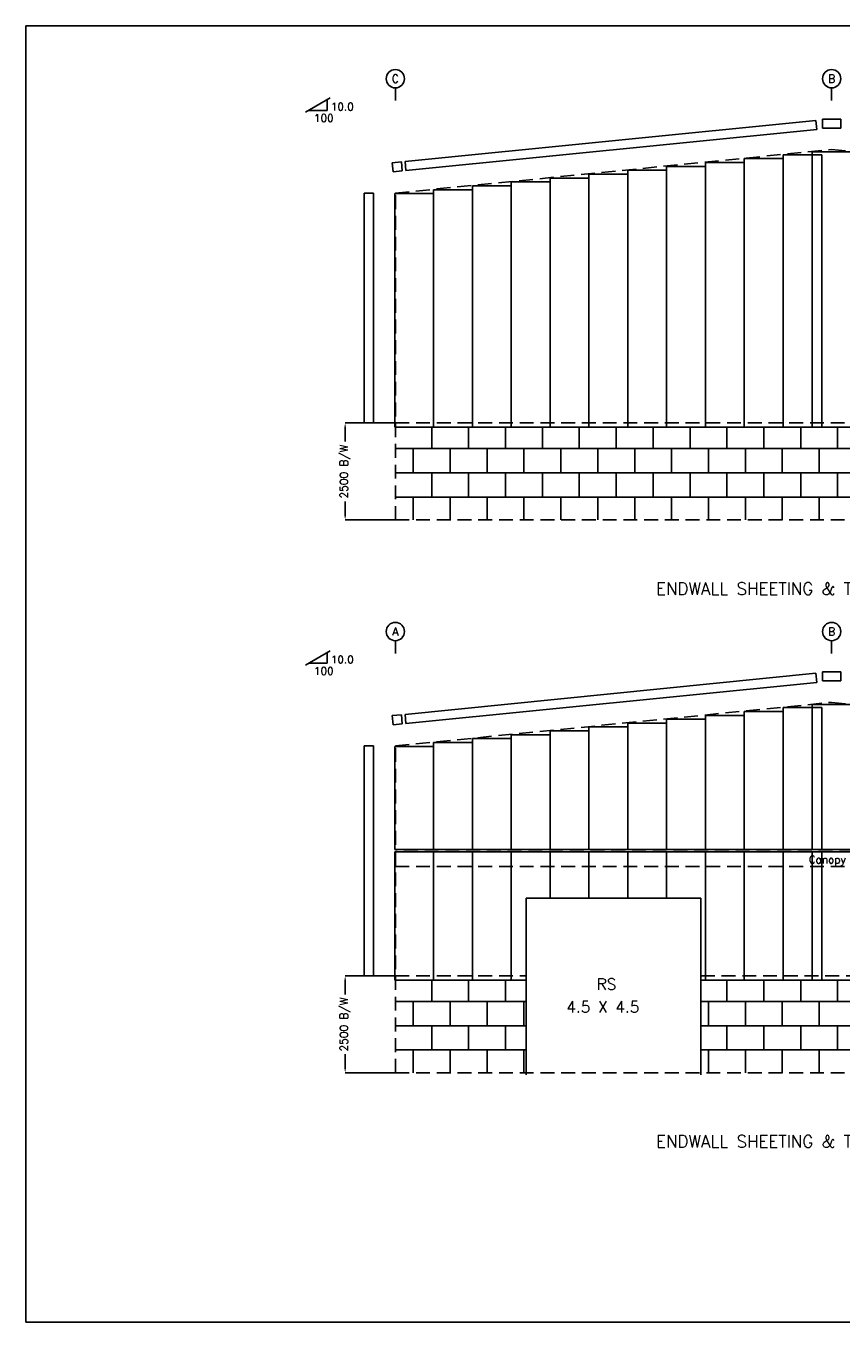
# Model space of a CAD drawing. Header units: millimetres. Extents: x 0 to 47215, y 0 to 33388.
# Tile 1 of 2: x 0 to 20990, y 0 to 33388. Entities that reach past the tile are written whole.
import ezdxf
from ezdxf.enums import TextEntityAlignment as Align

# ---------------------------------------------------------------- set-up
doc = ezdxf.new("R2010")
doc.units = ezdxf.units.MM
doc.header["$MEASUREMENT"] = 0
doc.linetypes.add('CONTIN', pattern=[0])
doc.linetypes.add('DASHED', pattern=[533.92, 356.92, -177])
doc.layers.get('0').update_dxf_attribs({"linetype": 'CONTIN'})
doc.layers.get('Defpoints').update_dxf_attribs({"linetype": 'CONTINUOUS'})
for name, color, linetype in [('1', 7, 'CONTIN'), ('11', 7, 'CONTIN'), ('12', 6, 'CONTIN'), ('13', 1, 'CONTIN'), ('15', 7, 'CONTIN'), ('2', 6, 'CONTIN'), ('22', 7, 'CONTIN'), ('3', 7, 'CONTIN'), ('5', 5, 'DASHED')]:
    doc.layers.add(name, color=color, linetype=linetype)
doc.styles.add('OPEN', font='SIMPLEX.shx')
doc.styles.add('SIMPLEX', font='SIMPLEX')
doc.styles.get("Standard").update_dxf_attribs({"font": 'txt.shx'})
doc.dimstyles.get("Standard").update_dxf_attribs({"dimtxt": 200, "dimasz": 100, "dimexe": 0.18, "dimexo": 0.0625, "dimgap": 0.09, "dimtad": 0, "dimdec": 0, "dimzin": 0, "dimdsep": 46, "dimtxsty": 'Standard', "dimcen": 0.09, "dimclrd": 6, "dimclre": 6, "dimadec": 0, "dimazin": 0, "dimtfac": 1, "dimtdec": 4, "dimtofl": 0, "dimtmove": 0, "dimatfit": 3, "dimfxl": 1, "dimtolj": 1, "dimtzin": 0, "dimarcsym": 0})

# ---------------------------------------------------------------- blocks, each defined once
blk = doc.blocks.new('*D3130')
at = {"color": 6, "linetype": 'Continuous', "lineweight": -2}
for p, q in [((9512, 23161), (8220, 23161)), ((8220, 23061), (8220, 22682)), ((8220, 20761), (8220, 21139)), ((9512, 20661), (8220, 20661))]:
    blk.add_line(p, q, dxfattribs=at)
at = {"color": 6, "linetype": 'Continuous'}
for points in [[(8236, 23061), (8203, 23061), (8220, 23161)], [(8203, 20761), (8236, 20761), (8220, 20661)]]:
    blk.add_solid(points, dxfattribs=at)
at = {"layer": 'Defpoints', "color": 0, "linetype": 'Continuous'}
for p in [(9513, 23161), (8220, 20661), (9513, 20661)]:
    blk.add_point(p, dxfattribs=at)
at = {"color": 0, "linetype": 'Continuous', "insert": (8220, 21911), "char_height": 200, "attachment_point": 5, "rotation": 90, "style": 'OPEN'}
blk.add_mtext('\\A1;2500 B/W', dxfattribs=at)
blk = doc.blocks.new('*D3231')
at = {"color": 6, "linetype": 'Continuous', "lineweight": -2}
for p, q in [((9512, 8920), (8220, 8920)), ((8220, 8820), (8220, 8442)), ((8220, 6520), (8220, 6899)), ((9512, 6420), (8220, 6420))]:
    blk.add_line(p, q, dxfattribs=at)
at = {"color": 6, "linetype": 'Continuous'}
for points in [[(8236, 8820), (8203, 8820), (8220, 8920)], [(8203, 6520), (8236, 6520), (8220, 6420)]]:
    blk.add_solid(points, dxfattribs=at)
at = {"layer": 'Defpoints', "color": 0, "linetype": 'Continuous'}
for p in [(9513, 8920), (8220, 6420), (9513, 6420)]:
    blk.add_point(p, dxfattribs=at)
at = {"color": 0, "linetype": 'Continuous', "insert": (8220, 7670), "char_height": 200, "attachment_point": 5, "rotation": 90, "style": 'OPEN'}
blk.add_mtext('\\A1;2500 B/W', dxfattribs=at)

msp = doc.modelspace()

# ---------------------------------------------------------------- hatches: boundary and pattern name
at = {"linetype": 'Continuous'}
h = msp.add_hatch(dxfattribs=at)
h.set_pattern_fill('APPIANRN', color=1, scale=100)
h.set_pattern_definition([(0, (0, 0), (0, 625), []), (90, (0, 0), (-475, 625), [625, -625])])
h.paths.add_polyline_path([(9512.5293, 23050.752), (31982.5293, 23050.752), (31982.5293, 20660.752), (9512.5293, 20660.752)])
h = msp.add_hatch(dxfattribs=at)
h.set_pattern_fill('APPIANRN', color=1, scale=100)
h.set_pattern_definition([(0, (0, -14240.33), (0, 625), []), (90, (0, -14240.33), (-475, 625), [625, -625])])
h.paths.add_polyline_path([(9512.5293, 6420.41846), (9512.5293, 8810.41846), (12880.52954, 8810.41846), (12880.52954, 6420.41846)])
h.paths.add_polyline_path([(17380.52979, 8810.41846), (31982.5293, 8810.41846), (31982.5293, 6420.41846), (17380.52979, 6420.41846)])

# ---------------------------------------------------------------- linework, layer by layer
at = {"layer": '1'}
for p, q in [((9762.554996, 29894.89848), (20341.2373, 30952.7666)), ((20364.6768, 30718.3682), (9785.994907, 29660.49907)), ((20341.2373, 30952.7666), (20364.6768, 30718.3682)), ((20511.9619, 30753.9112), (20511.9619, 30989.4795)), ((20511.9619, 30989.4795), (20983.0977, 30989.4795)), ((20983.0977, 30753.9112), (20511.9619, 30753.9112)), ((20983.0977, 30989.4795), (20983.0977, 30753.9112)), ((19497.53028, 30069.252), (20497.5303, 30069.252)), ((19497.53028, 23050.752), (19497.53028, 30069.252)), ((20247.5293, 30144.252), (21247.5293, 30144.252)), ((20247.5293, 23050.752), (20247.5293, 30144.252)), ((20497.5303, 23050.752), (20497.5303, 30069.252)), ((9434.396251, 29862.08208), (9668.795368, 29885.52251)), ((9457.83591, 29627.68364), (9434.396251, 29862.08208)), ((9668.795368, 29885.52251), (9692.235019, 29651.12309)), ((9785.994907, 29660.49907), (9762.554996, 29894.89848)), ((16497.52979, 29769.252), (17497.53028, 29769.252)), ((16497.52979, 23050.752), (16497.52979, 29769.252)), ((17497.53028, 29869.252), (18497.53028, 29869.252)), ((17497.53028, 23050.752), (17497.53028, 29869.252)), ((17497.53028, 23050.752), (17497.53028, 29769.252)), ((18497.53028, 29969.252), (19497.53028, 29969.252)), ((18497.53028, 23050.752), (18497.53028, 29969.252)), ((18497.53028, 23050.752), (18497.53028, 29869.252)), ((19497.53028, 23050.752), (19497.53028, 29969.252)), ((9692.235019, 29651.12309), (9457.83591, 29627.68364)), ((13497.5293, 29469.252), (14497.52979, 29469.252)), ((13497.5293, 23050.752), (13497.5293, 29469.252)), ((14497.52979, 29569.252), (15497.52979, 29569.252)), ((14497.52979, 23050.752), (14497.52979, 29569.252)), ((14497.52979, 23050.752), (14497.52979, 29469.252)), ((15497.52979, 29669.252), (16497.52979, 29669.252)), ((15497.52979, 23050.752), (15497.52979, 29669.252)), ((15497.52979, 23050.752), (15497.52979, 29569.252)), ((16497.52979, 23050.752), (16497.52979, 29669.252)), ((8947.87043, 29080.752), (8712.30225, 29080.752)), ((8712.30225, 29080.752), (8712.30225, 23160.752)), ((8947.87043, 23160.752), (8947.87043, 29080.752)), ((9497.52944, 29070.752), (10497.529422, 29070.752)), ((9497.52944, 23050.752), (9497.52944, 29070.752)), ((10497.529422, 29169.252), (11497.52942, 29169.252)), ((10497.529422, 23050.752), (10497.529422, 29169.252)), ((10497.529422, 23050.752), (10497.529422, 29070.752)), ((11497.52942, 29269.252), (12497.5293, 29269.252)), ((11497.52942, 23050.752), (11497.52942, 29269.252)), ((11497.52942, 23050.752), (11497.52942, 29169.252)), ((12497.5293, 29369.252), (13497.5293, 29369.252)), ((12497.5293, 23050.752), (12497.5293, 29369.252)), ((12497.5293, 23050.752), (12497.5293, 29269.252)), ((13497.5293, 23050.752), (13497.5293, 29369.252)), ((8712.30225, 23160.752), (8947.87043, 23160.752)), ((9497.52944, 23050.752), (10497.529422, 23050.752)), ((10497.529422, 23050.752), (11497.52942, 23050.752)), ((11497.52942, 23050.752), (12497.5293, 23050.752)), ((12497.5293, 23050.752), (13497.5293, 23050.752)), ((13497.5293, 23050.752), (14497.52979, 23050.752)), ((14497.52979, 23050.752), (15497.52979, 23050.752)), ((15497.52979, 23050.752), (16497.52979, 23050.752)), ((16497.52979, 23050.752), (17497.53028, 23050.752)), ((17497.53028, 23050.752), (18497.53028, 23050.752)), ((18497.53028, 23050.752), (19497.53028, 23050.752)), ((19497.53028, 23050.752), (20497.5303, 23050.752)), ((20247.5293, 23050.752), (21247.5293, 23050.752)), ((9762.554996, 15654.56494), (20341.2373, 16712.43306)), ((20341.2373, 16712.43306), (20364.6768, 16478.03466)), ((20511.9619, 16513.57766), (20511.9619, 16749.14596)), ((20511.9619, 16749.14596), (20983.0977, 16749.14596)), ((20983.0977, 16749.14596), (20983.0977, 16513.57766)), ((20364.6768, 16478.03466), (9785.994907, 15420.16553)), ((20983.0977, 16513.57766), (20511.9619, 16513.57766)), ((18497.53028, 15728.91846), (19497.53028, 15728.91846)), ((18497.53028, 12170.64307), (18497.53028, 15728.91846)), ((19497.53028, 15828.91846), (20497.5303, 15828.91846)), ((19497.53028, 12170.64307), (19497.53028, 15828.91846)), ((19497.53028, 12170.64307), (19497.53028, 15728.91846)), ((20247.5293, 15903.91846), (21247.5303, 15903.91846)), ((20247.5293, 12170.64307), (20247.5293, 15903.91846)), ((20497.5303, 12170.64307), (20497.5303, 15828.91846)), ((9434.396251, 15621.74854), (9668.795368, 15645.18897)), ((9457.83591, 15387.3501), (9434.396251, 15621.74854)), ((9692.235019, 15410.78955), (9457.83591, 15387.3501)), ((9668.795368, 15645.18897), (9692.235019, 15410.78955)), ((9785.994907, 15420.16553), (9762.554996, 15654.56494)), ((15497.52979, 15428.91846), (16497.52979, 15428.91846)), ((15497.52979, 12170.64307), (15497.52979, 15428.91846)), ((16497.52979, 15528.91846), (17497.53028, 15528.91846)), ((16497.52979, 12170.64307), (16497.52979, 15528.91846)), ((16497.52979, 12170.64307), (16497.52979, 15428.91846)), ((17497.53028, 15628.91846), (18497.53028, 15628.91846)), ((17497.53028, 12170.64307), (17497.53028, 15628.91846)), ((17497.53028, 12170.64307), (17497.53028, 15528.91846)), ((18497.53028, 12170.64307), (18497.53028, 15628.91846)), ((11497.52942, 15028.91846), (12497.5293, 15028.91846)), ((11497.52942, 12170.64307), (11497.52942, 15028.91846)), ((12497.5293, 15128.91846), (13497.5293, 15128.91846)), ((12497.5293, 12170.64307), (12497.5293, 15128.91846)), ((12497.5293, 12170.64307), (12497.5293, 15028.91846)), ((13497.5293, 15228.91846), (14497.52979, 15228.91846)), ((13497.5293, 12170.64307), (13497.5293, 15228.91846)), ((13497.5293, 12170.64307), (13497.5293, 15128.91846)), ((14497.52979, 15328.91846), (15497.52979, 15328.91846)), ((14497.52979, 12170.64307), (14497.52979, 15328.91846)), ((14497.52979, 12170.64307), (14497.52979, 15228.91846)), ((15497.52979, 12170.64307), (15497.52979, 15328.91846)), ((8947.87043, 14840.41846), (8712.30225, 14840.41846)), ((8712.30225, 14840.41846), (8712.30225, 8920.41846)), ((8947.87043, 8920.41846), (8947.87043, 14840.41846)), ((9497.52944, 14830.41846), (10497.529422, 14830.41846)), ((9497.52944, 12170.64307), (9497.52944, 14830.41846)), ((10497.529422, 14928.91846), (11497.52942, 14928.91846)), ((10497.529422, 12170.64307), (10497.529422, 14928.91846)), ((10497.529422, 12170.64307), (10497.529422, 14830.41846)), ((11497.52942, 12170.64307), (11497.52942, 14928.91846)), ((9497.52944, 12170.64307), (10497.529422, 12170.64307)), ((9497.52944, 12115.41797), (10497.529422, 12115.41797)), ((9497.52944, 8810.41846), (9497.52944, 12115.41797)), ((10497.529422, 12170.64307), (11497.52942, 12170.64307)), ((10497.529422, 8810.41846), (10497.529422, 12115.41797)), ((10497.529422, 12115.41797), (11497.52942, 12115.41797)), ((10497.529422, 8810.41846), (10497.529422, 12115.41797)), ((11497.52942, 12170.64307), (12497.5293, 12170.64307)), ((11497.52942, 8810.41846), (11497.52942, 12115.41797)), ((11497.52942, 12115.41797), (12497.5293, 12115.41797)), ((11497.52942, 8810.41846), (11497.52942, 12115.41797)), ((12497.5293, 12170.64307), (13497.5293, 12170.64307)), ((12497.5293, 8810.41846), (12497.5293, 12115.41797)), ((12497.5293, 12115.41797), (13497.5293, 12115.41797)), ((12497.5293, 8810.41846), (12497.5293, 12115.41797)), ((13497.5293, 12170.64307), (14497.52979, 12170.64307)), ((13497.5293, 12115.41895), (14497.52979, 12115.41895)), ((13497.5293, 10920.41846), (13497.5293, 12115.41895)), ((13497.5293, 10920.41846), (13497.5293, 12115.41797)), ((14497.52979, 12170.64307), (15497.52979, 12170.64307)), ((14497.52979, 10920.41846), (14497.52979, 12115.41895)), ((14497.52979, 12115.41895), (15497.52979, 12115.41895)), ((14497.52979, 10920.41846), (14497.52979, 12115.41895)), ((15497.52979, 12170.64307), (16497.52979, 12170.64307)), ((15497.52979, 10920.41846), (15497.52979, 12115.41895)), ((15497.52979, 12115.41895), (16497.52979, 12115.41895)), ((15497.52979, 10920.41846), (15497.52979, 12115.41895)), ((16497.52979, 12170.64307), (17497.53028, 12170.64307)), ((16497.52979, 10920.41846), (16497.52979, 12115.41895)), ((16497.52979, 12115.41797), (17497.53028, 12115.41797)), ((16497.52979, 10920.41846), (16497.52979, 12115.41797)), ((17497.53028, 12170.64307), (18497.53028, 12170.64307)), ((17497.53028, 8810.41846), (17497.53028, 12115.41797)), ((17497.53028, 12115.41797), (18497.53028, 12115.41797)), ((17497.53028, 8810.41846), (17497.53028, 12115.41797)), ((18497.53028, 12170.64307), (19497.53028, 12170.64307)), ((18497.53028, 8810.41846), (18497.53028, 12115.41797)), ((18497.53028, 12115.41797), (19497.53028, 12115.41797)), ((18497.53028, 8810.41846), (18497.53028, 12115.41797)), ((19497.53028, 12170.64307), (20497.5303, 12170.64307)), ((19497.53028, 8810.41846), (19497.53028, 12115.41797)), ((19497.53028, 12115.41797), (20497.5303, 12115.41797)), ((19497.53028, 8810.41846), (19497.53028, 12115.41797)), ((20247.5293, 12170.64307), (21247.5303, 12170.64307)), ((20247.5293, 12115.41797), (21247.5303, 12115.41797)), ((20247.5293, 8810.41846), (20247.5293, 12115.41797)), ((20497.5303, 8810.41846), (20497.5303, 12115.41797)), ((12880.52954, 6370.41846), (12880.52954, 10920.41846)), ((12880.52954, 10920.41846), (17380.52979, 10920.41846)), ((13497.5293, 10920.41846), (14497.52979, 10920.41846)), ((14497.52979, 10920.41846), (15497.52979, 10920.41846)), ((15497.52979, 10920.41846), (16497.52979, 10920.41846)), ((17380.52979, 6370.41846), (17380.52979, 10920.41846)), ((8712.30225, 8920.41846), (8947.87043, 8920.41846)), ((9497.52944, 8810.41846), (10497.529422, 8810.41846)), ((10497.529422, 8810.41846), (11497.52942, 8810.41846)), ((11497.52942, 8810.41846), (12497.5293, 8810.41846)), ((12497.5293, 8810.41846), (12880.52954, 8810.41846)), ((17380.52979, 8810.41846), (17497.53028, 8810.41846)), ((17497.53028, 8810.41846), (18497.53028, 8810.41846)), ((18497.53028, 8810.41846), (19497.53028, 8810.41846)), ((19497.53028, 8810.41846), (20497.5303, 8810.41846)), ((20247.5293, 8810.41846), (21247.5303, 8810.41846))]:
    msp.add_line(p, q, dxfattribs=at)
at = {"layer": '12'}
for p, q in [((9512.5293, 31462.5782), (9512.5293, 31792.3741)), ((20747.5293, 31462.5782), (20747.5293, 31792.3741)), ((9512.5293, 17222.24466), (9512.5293, 17552.04056)), ((20747.5293, 17222.24466), (20747.5293, 17552.04056))]:
    msp.add_line(p, q, dxfattribs=at)
at = {"layer": '13'}
for centre in [(9512.5293, 32027.9415), (20747.5293, 32027.9415), (9512.5293, 17787.60796), (20747.5293, 17787.60796)]:
    msp.add_circle(centre, 235.568146, dxfattribs=at)
at = {"layer": '2'}
for p, q in [((7195.9988, 31162.2305), (7835.2234, 31531.2872)), ((7753.6202, 31484.1739), (7753.6202, 31209.3438)), ((7277.6021, 31209.3438), (7753.6202, 31209.3438)), ((7195.9988, 16921.89696), (7835.2234, 17290.95366)), ((7753.6202, 17243.84036), (7753.6202, 16969.01026)), ((7277.6021, 16969.01026), (7753.6202, 16969.01026))]:
    msp.add_line(p, q, dxfattribs=at)
at = {"layer": '22'}
for p, q in [((47214.8047, 33387.6133), (0, 33387.6133)), ((0, 33387.6133), (0, 0)), ((0, 0), (47214.8047, 0))]:
    msp.add_line(p, q, dxfattribs=at)
at = {"layer": '5'}
for p, q in [((9512.5293, 29080.752), (20747.5293, 30204.252)), ((20747.5293, 30204.252), (31982.5293, 29080.752)), ((9512.5293, 20660.752), (9512.5293, 29080.752)), ((9512.5293, 20660.752), (9512.5293, 23160.752)), ((9512.5293, 23160.752), (31982.5293, 23160.752)), ((9512.5293, 20660.752), (31982.5293, 20660.752)), ((9512.5293, 14840.41846), (20747.5293, 15963.91846)), ((20747.5293, 15963.91846), (31982.5293, 14840.41846)), ((9512.5293, 6420.41846), (9512.5293, 14840.41846)), ((9512.5293, 12120.41846), (9512.5293, 11940.41846)), ((31982.5293, 12120.41846), (9512.5293, 12120.41846)), ((9512.5293, 11940.41846), (9512.5293, 11737.21875)), ((9512.5293, 11737.21875), (31982.5293, 11737.21875)), ((9512.5293, 6420.41846), (9512.5293, 8920.41846)), ((9512.5293, 8920.41846), (12880.52954, 8920.41846)), ((17380.52979, 8920.41846), (31982.5293, 8920.41846)), ((9512.5293, 6420.41846), (31982.5293, 6420.41846))]:
    msp.add_line(p, q, dxfattribs=at)

# ---------------------------------------------------------------- texts
at = {"layer": '11', "style": 'SIMPLEX'}
for s, p in [('10.0', (7851.7737, 31209.3438)), ('100', (7417.458, 30914.8829)), ('10.0', (7851.7737, 16969.01026)), ('100', (7417.458, 16674.54936))]:
    msp.add_text(s, height=196.306808, dxfattribs=at).set_placement(p)
at = {"layer": '13', "style": 'SIMPLEX'}
for s, p in [('C', (9512.5293, 31921.9356)), ('B', (20747.5293, 31921.9356)), ('A', (9512.5293, 17681.60206)), ('B', (20747.5293, 17681.60206))]:
    msp.add_text(s, height=212.011322, dxfattribs=at).set_placement(p, align=Align.CENTER)
at = {"layer": '15', "style": 'SIMPLEX'}
for s, p in [('ENDWALL SHEETING & TRIM: FRAME LINE 1', (20747.5293, 18736.9454)), ('ENDWALL SHEETING & TRIM: FRAME LINE 7', (20747.5293, 4496.61186))]:
    msp.add_text(s, height=314.090881, dxfattribs=at).set_placement(p, align=Align.CENTER)
at = {"layer": '3', "style": 'SIMPLEX'}
for s, height, p in [('Canopy', 196.306808, (20158.6084, 11815.74121)), ('RS', 288.705933, (14697.356894, 8561.103263)), ('4.5 X 4.5', 288.705933, (13916.680055, 7974.325985))]:
    msp.add_text(s, height=height, dxfattribs=at).set_placement(p)

# ---------------------------------------------------------------- dimensions: what is measured, and where the dimension line sits
at = {"linetype": 'Continuous'}
for base, p1, p2, picture, middle in [((8219.783911, 20660.752), (9512.5293, 23160.752), (9512.5293, 20660.752), '*D3130', (8219.783911, 21910.752)), ((8219.783911, 6420.41846), (9512.5293, 8920.41846), (9512.5293, 6420.41846), '*D3231', (8219.783911, 7670.41846))]:
    dim = msp.add_linear_dim(base=base, p1=p1, p2=p2, angle=90, text='<> B/W', dimstyle='Standard', override={"dimtxsty": 'OPEN'}, dxfattribs=at)
    dim.commit()
    dim.dimension.update_dxf_attribs({"geometry": picture, "text_midpoint": middle})

doc.saveas('drawing.dxf')
